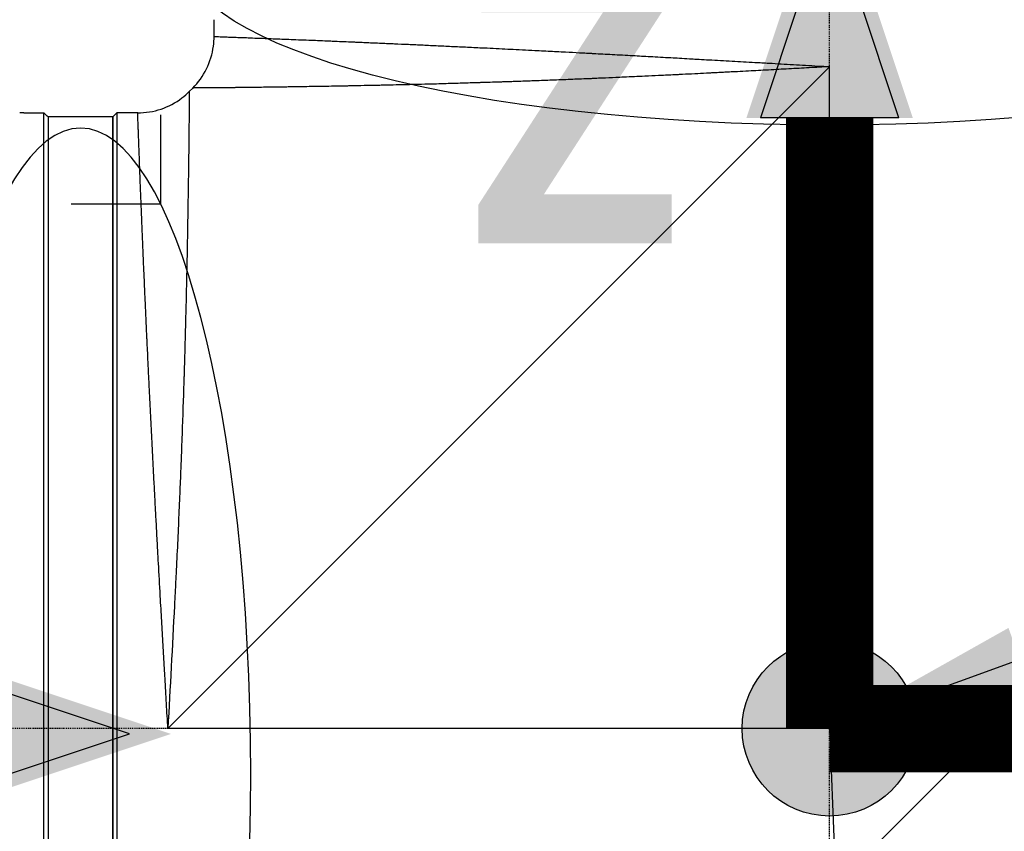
# Model space of a CAD drawing. Header units: millimetres. Extents: x 0 to 7374, y 0 to 4200.
# Tile 61 of 256: x 799 to 921, y 2021 to 2121. Entities that reach past the tile are written whole.
import ezdxf

# ---------------------------------------------------------------- set-up
doc = ezdxf.new("R2010")
doc.units = ezdxf.units.MM
doc.header["$LTSCALE"] = 0.2
doc.linetypes.add('CENTER2', pattern=[1.125, 0.75, -0.125, 0.125, -0.125])
for name, color, linetype in [('02_Center Line', 1, 'CENTER2'), ('07_Special Line2', 76, 'Continuous'), ('12_Before Rev.Num.', 5, 'Continuous'), ('13_After Rev.Num.', 6, 'Continuous')]:
    doc.layers.add(name, color=color, linetype=linetype)
doc.layers.add('14_Mark', color=7, linetype='Continuous', true_color=0xe03c31)
doc.styles.add('Rainbow-4.0 Style', font='malgunsl.ttf')
doc.styles.add('Rainbow-5.0 Style', font='malgunsl.ttf')
doc.dimstyles.new('Rainbow-4.0 Style', dxfattribs={"dimtxt": 3.5, "dimasz": 2.5, "dimexe": 1, "dimexo": 1, "dimgap": 1, "dimtad": 1, "dimdsep": 46, "dimtxsty": 'Rainbow-4.0 Style', "dimcen": 0, "dimclrd": 251, "dimclre": 251, "dimclrt": 7, "dimazin": 3, "dimtp": 0.1, "dimtm": 0.1, "dimtfac": 0.61, "dimtmove": 0, "dimatfit": 3, "dimfxl": 1, "dimlwd": -1, "dimlwe": -1, "dimarcsym": 1})

# ---------------------------------------------------------------- blocks, each defined once
blk = doc.blocks.new('A$Ccc13c451')
for p, q in [((-143, 1211.43), (-143, 1213.5)), ((-148.7, 1126), (-67, 1207.7)), ((-67, 1126), (-67, 1207.7)), ((-146.06, 1204.64), (-145.64, 1205.06)), ((-166.5, 1202), (-164, 1202)), ((-164, 1050), (-164, 1202)), ((-163.6, 1201.6), (-164, 1202)), ((-163.6, 1201.6), (-163.6, 1201.6)), ((-163.5, 1201.5), (-163.6, 1201.6)), ((-163.5, 1201.5), (-163.5, 1050.5)), ((-163.5, 1201.5), (-163.5, 1050.5)), ((-155.5, 1201.5), (-163.5, 1201.5)), ((-155.5, 1201.5), (-155, 1202)), ((-155.5, 1050.5), (-155.5, 1201.5)), ((-155.5, 1201.5), (-155.5, 1050.5)), ((-155, 1202), (-155, 1050)), ((-152.43, 1202), (-155, 1202)), ((-108.14, 1064.78), (9.06, 1181.98)), ((-67, 1126), (-148.7, 1126)), ((-47.68, 1125.24), (-67, 1126)), ((-67, 1126), (-66.24, 1106.68))]:
    blk.add_line(p, q)
for points, knots in [([(-145.64, 1205.06), (-144.95, 1205.75), (-144.37, 1206.56), (-143.5, 1208.31), (-143.21, 1209.26), (-143.03, 1210.63), (-143, 1211.03), (-143, 1211.43)], [0, 0, 0, 0, 0.2916732, 0.2916732, 0.5842531, 0.5842531, 0.7041738, 0.7041738, 0.7041738, 0.7041738]), ([(-143, 1211.43), (-143, 1211.43), (-142.98, 1211.43), (-142.88, 1211.42), (-142.81, 1211.42), (-142.69, 1211.42), (-142.66, 1211.42), (-142.53, 1211.41), (-142.4, 1211.41), (-142.09, 1211.4), (-141.92, 1211.39), (-141.67, 1211.38), (-141.61, 1211.38), (-141.34, 1211.37), (-141.11, 1211.36), (-140.63, 1211.34), (-140.36, 1211.33), (-139.96, 1211.32), (-139.85, 1211.31), (-139.5, 1211.3), (-139.25, 1211.29), (-138.85, 1211.28), (-138.71, 1211.27), (-138.17, 1211.25), (-137.75, 1211.23), (-137.28, 1211.22), (-137.24, 1211.22), (-137.12, 1211.21), (-137.03, 1211.21), (-136.63, 1211.19), (-136.3, 1211.18), (-135.61, 1211.15), (-135.26, 1211.14), (-134.53, 1211.11), (-134.16, 1211.1), (-133.39, 1211.07), (-132.99, 1211.05), (-132.17, 1211.02), (-131.75, 1211), (-130.96, 1210.97), (-130.59, 1210.96), (-130.11, 1210.94), (-130, 1210.93), (-129.52, 1210.91), (-129.13, 1210.9), (-128.52, 1210.87), (-128.29, 1210.86), (-127.69, 1210.84), (-127.31, 1210.82), (-126.59, 1210.79), (-126.25, 1210.78), (-125.86, 1210.76), (-125.81, 1210.76), (-125.69, 1210.75), (-125.62, 1210.75), (-125.28, 1210.73), (-125.01, 1210.72), (-124.45, 1210.7), (-124.17, 1210.69), (-123.61, 1210.66), (-123.32, 1210.65), (-122.74, 1210.63), (-122.45, 1210.61), (-121.86, 1210.59), (-121.56, 1210.57), (-121.09, 1210.55), (-120.92, 1210.55), (-120.74, 1210.54), (-120.74, 1210.54), (-120.74, 1210.54), (-120.17, 1210.51), (-119.59, 1210.49), (-118.41, 1210.43), (-117.81, 1210.41), (-116.59, 1210.35), (-115.97, 1210.32), (-114.72, 1210.26), (-114.09, 1210.23), (-112.79, 1210.17), (-112.13, 1210.14), (-110.78, 1210.08), (-110.09, 1210.04), (-109.36, 1210.01), (-109.31, 1210.01), (-108.78, 1209.98), (-108.29, 1209.96), (-107.32, 1209.91), (-106.85, 1209.88), (-106.27, 1209.86), (-106.18, 1209.85), (-105.58, 1209.82), (-105.07, 1209.8), (-104.03, 1209.74), (-103.51, 1209.72), (-102.94, 1209.69), (-102.89, 1209.69), (-102.13, 1209.65), (-101.41, 1209.61), (-100.33, 1209.55), (-99.97, 1209.54), (-99.03, 1209.49), (-98.46, 1209.46), (-97.59, 1209.41), (-97.3, 1209.4), (-96.86, 1209.37), (-96.71, 1209.37), (-96.51, 1209.35), (-96.45, 1209.35), (-96.33, 1209.35), (-96.27, 1209.34), (-96.19, 1209.34), (-96.15, 1209.34), (-96.13, 1209.33), (-96.12, 1209.33), (-96.12, 1209.33), (-95.39, 1209.3), (-94.63, 1209.25), (-93.01, 1209.17), (-92.16, 1209.12), (-90.58, 1209.04), (-89.87, 1209), (-88.32, 1208.91), (-87.47, 1208.86), (-86.25, 1208.8), (-85.9, 1208.78), (-85.13, 1208.73), (-84.72, 1208.71), (-84, 1208.67), (-83.7, 1208.65), (-83, 1208.61), (-82.6, 1208.59), (-82.09, 1208.56), (-81.98, 1208.56), (-80.95, 1208.5), (-80, 1208.45), (-78.11, 1208.34), (-77.18, 1208.29), (-75.65, 1208.2), (-75.07, 1208.17), (-73.5, 1208.08), (-72.49, 1208.02), (-70.47, 1207.9), (-69.46, 1207.84), (-67.96, 1207.76), (-67.48, 1207.73), (-67, 1207.7)], [0.5000048, 0.5000048, 0.5000048, 0.5000048, 0.5131718, 0.5131718, 0.5265065, 0.5265065, 0.5301821, 0.5301821, 0.5433632, 0.5433632, 0.5565967, 0.5565967, 0.560531, 0.560531, 0.5733862, 0.5733862, 0.5862034, 0.5862034, 0.5911455, 0.5911455, 0.6012185, 0.6012185, 0.6065856, 0.6065856, 0.6210134, 0.6210134, 0.6221334, 0.6221334, 0.625, 0.625, 0.6352237, 0.6352237, 0.6454649, 0.6454649, 0.655744, 0.655744, 0.6660491, 0.6660491, 0.6764054, 0.6764054, 0.6850898, 0.6850898, 0.6875, 0.6875, 0.6961892, 0.6961892, 0.7011464, 0.7011464, 0.7092438, 0.7092438, 0.7163119, 0.7163119, 0.7173743, 0.7173743, 0.71875, 0.71875, 0.7243265, 0.7243265, 0.7299277, 0.7299277, 0.7355481, 0.7355481, 0.7411706, 0.7411706, 0.7467825, 0.7467825, 0.7499738, 0.7499738, 0.75, 0.75, 0.75, 0.7604226, 0.7604226, 0.7707932, 0.7707932, 0.7812199, 0.7812199, 0.7914888, 0.7914888, 0.8019944, 0.8019944, 0.8125, 0.8125, 0.8131921, 0.8131921, 0.8205298, 0.8205298, 0.8275496, 0.8275496, 0.8288728, 0.8288728, 0.8363114, 0.8363114, 0.84375, 0.84375, 0.8444134, 0.8444134, 0.8544315, 0.8544315, 0.859375, 0.859375, 0.8671875, 0.8671875, 0.8710938, 0.8710938, 0.8730469, 0.8730469, 0.8737639, 0.8737639, 0.8745206, 0.8745206, 0.8749735, 0.8749735, 0.875, 0.875, 0.875, 0.8876811, 0.8876811, 0.901015, 0.901015, 0.9115235, 0.9115235, 0.9233817, 0.9233817, 0.9281399, 0.9281399, 0.9335892, 0.9335892, 0.9375, 0.9375, 0.9426099, 0.9426099, 0.9439123, 0.9439123, 0.9555367, 0.9555367, 0.9665097, 0.9665097, 0.973127, 0.973127, 0.9842054, 0.9842054, 0.9950258, 0.9950258, 1, 1, 1, 1]), ([(-67, 1207.7), (-67.84, 1207.65), (-68.68, 1207.61), (-70.36, 1207.52), (-71.2, 1207.47), (-72.87, 1207.38), (-73.7, 1207.34), (-74.55, 1207.29), (-74.57, 1207.29), (-74.59, 1207.29), (-75.39, 1207.25), (-76.2, 1207.2), (-77.46, 1207.14), (-77.93, 1207.11), (-78.65, 1207.07), (-78.9, 1207.06), (-79.41, 1207.03), (-79.67, 1207.02), (-80.17, 1207), (-80.42, 1206.98), (-80.93, 1206.96), (-81.18, 1206.94), (-81.62, 1206.92), (-81.8, 1206.91), (-82.05, 1206.9), (-82.12, 1206.9), (-82.68, 1206.87), (-83.17, 1206.84), (-84.16, 1206.79), (-84.66, 1206.77), (-85.34, 1206.73), (-85.52, 1206.72), (-86.3, 1206.69), (-86.91, 1206.66), (-87.58, 1206.62), (-87.65, 1206.62), (-88.26, 1206.59), (-88.81, 1206.57), (-89.5, 1206.53), (-89.65, 1206.53), (-90.68, 1206.48), (-91.54, 1206.44), (-92.72, 1206.39), (-93.05, 1206.37), (-93.97, 1206.33), (-94.55, 1206.31), (-95.4, 1206.27), (-95.69, 1206.26), (-96.05, 1206.24), (-96.13, 1206.24), (-96.29, 1206.23), (-96.36, 1206.23), (-96.45, 1206.22), (-96.46, 1206.22), (-96.54, 1206.22), (-96.62, 1206.22), (-96.74, 1206.21), (-96.78, 1206.21), (-96.81, 1206.21), (-97.56, 1206.18), (-98.28, 1206.15), (-99.39, 1206.1), (-99.79, 1206.09), (-100.91, 1206.05), (-101.63, 1206.02), (-102.67, 1205.98), (-103.02, 1205.97), (-103.62, 1205.94), (-103.89, 1205.93), (-104.8, 1205.9), (-105.44, 1205.88), (-106.28, 1205.85), (-106.49, 1205.84), (-106.85, 1205.83), (-107, 1205.83), (-107.23, 1205.82), (-107.32, 1205.82), (-107.49, 1205.81), (-107.57, 1205.81), (-107.99, 1205.79), (-108.32, 1205.78), (-108.99, 1205.76), (-109.34, 1205.75), (-109.79, 1205.74), (-109.89, 1205.73), (-110.01, 1205.73), (-110.03, 1205.73), (-110.1, 1205.73), (-110.14, 1205.73), (-110.22, 1205.72), (-110.26, 1205.72), (-110.34, 1205.72), (-110.37, 1205.72), (-111.06, 1205.7), (-111.7, 1205.68), (-112.69, 1205.65), (-113.06, 1205.64), (-114.04, 1205.61), (-114.66, 1205.59), (-115.66, 1205.56), (-116.06, 1205.55), (-116.62, 1205.54), (-116.79, 1205.53), (-117.55, 1205.52), (-118.11, 1205.5), (-118.84, 1205.48), (-119.02, 1205.48), (-119.4, 1205.47), (-119.6, 1205.46), (-120.29, 1205.45), (-120.76, 1205.44), (-121.48, 1205.42), (-121.73, 1205.42), (-122, 1205.41), (-122.03, 1205.41), (-122.09, 1205.41), (-122.12, 1205.41), (-122.19, 1205.41), (-122.22, 1205.4), (-122.29, 1205.4), (-122.32, 1205.4), (-122.59, 1205.4), (-122.82, 1205.39), (-123.41, 1205.38), (-123.75, 1205.37), (-124.21, 1205.36), (-124.34, 1205.36), (-125, 1205.35), (-125.53, 1205.34), (-126.21, 1205.32), (-126.38, 1205.32), (-126.78, 1205.31), (-127.02, 1205.31), (-127.48, 1205.3), (-127.69, 1205.3), (-128.11, 1205.29), (-128.31, 1205.28), (-128.92, 1205.27), (-129.32, 1205.27), (-129.84, 1205.26), (-129.98, 1205.26), (-130.21, 1205.25), (-130.31, 1205.25), (-130.8, 1205.24), (-131.18, 1205.24), (-131.7, 1205.23), (-131.84, 1205.23), (-131.99, 1205.22), (-132, 1205.22), (-132.04, 1205.22), (-132.07, 1205.22), (-132.1, 1205.22), (-132.1, 1205.22), (-132.13, 1205.22), (-132.16, 1205.22), (-132.21, 1205.22), (-132.23, 1205.22), (-132.7, 1205.21), (-133.13, 1205.21), (-133.75, 1205.2), (-133.96, 1205.19), (-134.56, 1205.19), (-134.94, 1205.18), (-135.53, 1205.17), (-135.74, 1205.17), (-136.1, 1205.16), (-136.25, 1205.16), (-136.75, 1205.16), (-137.08, 1205.15), (-137.5, 1205.15), (-137.6, 1205.15), (-137.95, 1205.14), (-138.2, 1205.14), (-138.58, 1205.13), (-138.72, 1205.13), (-138.92, 1205.13), (-138.98, 1205.13), (-139.05, 1205.13), (-139.05, 1205.13), (-139.11, 1205.13), (-139.17, 1205.13), (-139.23, 1205.13), (-139.24, 1205.13), (-139.3, 1205.13), (-139.36, 1205.12), (-139.42, 1205.12), (-139.43, 1205.12), (-139.48, 1205.12), (-139.53, 1205.12), (-139.84, 1205.12), (-140.1, 1205.12), (-140.4, 1205.11), (-140.45, 1205.11), (-140.63, 1205.11), (-140.75, 1205.11), (-140.91, 1205.11), (-140.94, 1205.11), (-141.14, 1205.11), (-141.31, 1205.1), (-141.63, 1205.1), (-141.78, 1205.1), (-141.95, 1205.1), (-141.98, 1205.1), (-142.04, 1205.1), (-142.07, 1205.1), (-142.11, 1205.1), (-142.12, 1205.1), (-142.17, 1205.1), (-142.19, 1205.1), (-142.32, 1205.09), (-142.43, 1205.09), (-142.6, 1205.09), (-142.67, 1205.09), (-142.82, 1205.09), (-142.91, 1205.09), (-143.02, 1205.09), (-143.05, 1205.09), (-143.1, 1205.09), (-143.13, 1205.09), (-143.19, 1205.09), (-143.21, 1205.09), (-143.25, 1205.09), (-143.25, 1205.09), (-143.42, 1205.08), (-143.57, 1205.08), (-143.78, 1205.08), (-143.85, 1205.08), (-143.95, 1205.08), (-143.98, 1205.08), (-144.03, 1205.08), (-144.04, 1205.08), (-144.06, 1205.08), (-144.06, 1205.08), (-144.08, 1205.08), (-144.1, 1205.08), (-144.19, 1205.08), (-144.27, 1205.08), (-144.36, 1205.08), (-144.38, 1205.08), (-144.47, 1205.07), (-144.53, 1205.07), (-144.61, 1205.07), (-144.63, 1205.07), (-144.7, 1205.07), (-144.76, 1205.07), (-144.82, 1205.07), (-144.82, 1205.07), (-144.88, 1205.07), (-144.93, 1205.07), (-144.98, 1205.07), (-144.99, 1205.07), (-145.03, 1205.07), (-145.05, 1205.07), (-145.11, 1205.07), (-145.14, 1205.07), (-145.18, 1205.07), (-145.2, 1205.07), (-145.22, 1205.07), (-145.22, 1205.07), (-145.23, 1205.07), (-145.23, 1205.07), (-145.24, 1205.07), (-145.24, 1205.07), (-145.24, 1205.07), (-145.25, 1205.07), (-145.25, 1205.07), (-145.29, 1205.07), (-145.33, 1205.07), (-145.41, 1205.07), (-145.44, 1205.07), (-145.48, 1205.07), (-145.49, 1205.07), (-145.53, 1205.07), (-145.55, 1205.06), (-145.59, 1205.06), (-145.6, 1205.06), (-145.61, 1205.06), (-145.62, 1205.06), (-145.63, 1205.06), (-145.63, 1205.06), (-145.64, 1205.06), (-145.64, 1205.06), (-145.64, 1205.06)], [0, 0, 0, 0, 0.0208229, 0.0208229, 0.0415776, 0.0415776, 0.061969, 0.061969, 0.0625, 0.0625, 0.0625, 0.0822792, 0.0822792, 0.09375, 0.09375, 0.1000959, 0.1000959, 0.1064446, 0.1064446, 0.1127643, 0.1127643, 0.1189904, 0.1189904, 0.1234255, 0.1234255, 0.125, 0.125, 0.1366951, 0.1366951, 0.1488049, 0.1488049, 0.1531538, 0.1531538, 0.168117, 0.168117, 0.1698811, 0.1698811, 0.1836029, 0.1836029, 0.1875, 0.1875, 0.2099105, 0.2099105, 0.21875, 0.21875, 0.234375, 0.234375, 0.2421875, 0.2421875, 0.2444652, 0.2444652, 0.2467591, 0.2467591, 0.2469884, 0.2469884, 0.2491393, 0.2491393, 0.25, 0.25, 0.25, 0.2676093, 0.2676093, 0.2774988, 0.2774988, 0.296003, 0.296003, 0.3052191, 0.3052191, 0.3125, 0.3125, 0.3304385, 0.3304385, 0.3368038, 0.3368038, 0.3409946, 0.3409946, 0.3436861, 0.3436861, 0.3461998, 0.3461998, 0.3562521, 0.3562521, 0.3671875, 0.3671875, 0.3705126, 0.3705126, 0.3710938, 0.3710938, 0.3726178, 0.3726178, 0.3740599, 0.3740599, 0.375, 0.375, 0.3921127, 0.3921127, 0.4021789, 0.4021789, 0.4200311, 0.4200311, 0.4321244, 0.4321244, 0.4375, 0.4375, 0.4558062, 0.4558062, 0.4618199, 0.4618199, 0.46875, 0.46875, 0.4858212, 0.4858212, 0.4952139, 0.4952139, 0.4960938, 0.4960938, 0.4975797, 0.4975797, 0.4989787, 0.4989787, 0.5, 0.5, 0.5071412, 0.5071412, 0.5180845, 0.5180845, 0.5220179, 0.5220179, 0.5399528, 0.5399528, 0.5457045, 0.5457045, 0.5544796, 0.5544796, 0.5625, 0.5625, 0.5702519, 0.5702519, 0.5865122, 0.5865122, 0.5923027, 0.5923027, 0.5966207, 0.5966207, 0.6137694, 0.6137694, 0.6206238, 0.6206238, 0.6210938, 0.6210938, 0.6225669, 0.6225669, 0.6226523, 0.6226523, 0.6241326, 0.6241326, 0.625, 0.625, 0.6428998, 0.6428998, 0.6517304, 0.6517304, 0.6694518, 0.6694518, 0.6798599, 0.6798599, 0.6875, 0.6875, 0.7054099, 0.7054099, 0.7109375, 0.7109375, 0.7254228, 0.7254228, 0.734375, 0.734375, 0.7382551, 0.7382551, 0.7384847, 0.7384847, 0.7423929, 0.7423929, 0.7427267, 0.7427267, 0.7465934, 0.7465934, 0.7469686, 0.7469686, 0.75, 0.75, 0.7671596, 0.7671596, 0.7704414, 0.7704414, 0.7791382, 0.7791382, 0.78125, 0.78125, 0.7936915, 0.7936915, 0.8046875, 0.8046875, 0.8069104, 0.8069104, 0.809127, 0.809127, 0.8101255, 0.8101255, 0.8125, 0.8125, 0.822298, 0.822298, 0.828125, 0.828125, 0.8359375, 0.8359375, 0.8383198, 0.8383198, 0.840688, 0.840688, 0.84313, 0.84313, 0.84375, 0.84375, 0.859375, 0.859375, 0.8671875, 0.8671875, 0.8710938, 0.8710938, 0.8725817, 0.8725817, 0.8735646, 0.8735646, 0.875, 0.875, 0.8833589, 0.8833589, 0.8857359, 0.8857359, 0.8940051, 0.8940051, 0.8964019, 0.8964019, 0.9046927, 0.9046927, 0.90625, 0.90625, 0.9147235, 0.9147235, 0.9167751, 0.9167751, 0.921875, 0.921875, 0.9296875, 0.9296875, 0.9335938, 0.9335938, 0.9350553, 0.9350553, 0.9364832, 0.9364832, 0.9367093, 0.9367093, 0.9375, 0.9375, 0.9375, 0.9474341, 0.9474341, 0.9574226, 0.9574226, 0.9627262, 0.9627262, 0.9726436, 0.9726436, 0.9828669, 0.9828669, 0.9859494, 0.9859494, 0.9966599, 0.9966599, 1, 1, 1, 1]), ([(-152.43, 1202), (-151.46, 1202), (-150.47, 1202.16), (-148.63, 1202.78), (-147.74, 1203.25), (-146.65, 1204.09), (-146.35, 1204.35), (-146.06, 1204.64)], [0, 0, 0, 0, 0.2916732, 0.2916732, 0.5842531, 0.5842531, 0.7041738, 0.7041738, 0.7041738, 0.7041738]), ([(-146.06, 1204.64), (-146.06, 1204.64), (-146.07, 1204.61), (-146.07, 1204.51), (-146.07, 1204.47), (-146.07, 1204.4), (-146.07, 1204.37), (-146.07, 1204.32), (-146.07, 1204.28), (-146.07, 1204.19), (-146.07, 1204.12), (-146.07, 1204.01), (-146.07, 1203.96), (-146.07, 1203.89), (-146.07, 1203.87), (-146.07, 1203.82), (-146.07, 1203.79), (-146.07, 1203.69), (-146.07, 1203.6), (-146.07, 1203.44), (-146.08, 1203.38), (-146.08, 1203.28), (-146.08, 1203.24), (-146.08, 1203.17), (-146.08, 1203.13), (-146.08, 1202.97), (-146.08, 1202.83), (-146.08, 1202.54), (-146.08, 1202.38), (-146.09, 1202.08), (-146.09, 1201.92), (-146.09, 1201.58), (-146.09, 1201.38), (-146.1, 1200.41), (-146.11, 1199.52), (-146.13, 1198.08), (-146.13, 1197.57), (-146.14, 1196.74), (-146.15, 1196.45), (-146.15, 1195.86), (-146.16, 1195.53), (-146.17, 1194.66), (-146.18, 1194.03), (-146.19, 1193.03), (-146.2, 1192.68), (-146.21, 1192.14), (-146.21, 1191.87), (-146.21, 1191.59), (-146.22, 1191.4), (-146.22, 1191.29), (-146.24, 1189.95), (-146.26, 1188.52), (-146.31, 1186.07), (-146.32, 1185.21), (-146.35, 1183.84), (-146.36, 1183.36), (-146.37, 1182.64), (-146.38, 1182.39), (-146.39, 1182.01), (-146.39, 1181.89), (-146.4, 1181.64), (-146.4, 1181.48), (-146.44, 1179.76), (-146.48, 1177.97), (-146.56, 1174.98), (-146.58, 1173.93), (-146.63, 1172.29), (-146.65, 1171.73), (-146.67, 1170.87), (-146.69, 1170.43), (-146.7, 1169.99), (-146.71, 1169.69), (-146.71, 1169.51), (-146.78, 1167.49), (-146.84, 1165.42), (-146.96, 1162.05), (-147.01, 1160.88), (-147.08, 1159.06), (-147.1, 1158.44), (-147.14, 1157.49), (-147.15, 1157.17), (-147.18, 1156.53), (-147.2, 1156.16), (-147.3, 1153.64), (-147.4, 1151.3), (-147.57, 1147.63), (-147.63, 1146.38), (-147.73, 1144.47), (-147.76, 1143.82), (-147.82, 1142.52), (-147.86, 1141.84), (-148.15, 1136.15), (-148.43, 1131.05), (-148.7, 1126)], [0, 0, 0, 0, 0.03125, 0.03125, 0.046875, 0.046875, 0.054687, 0.054687, 0.0625, 0.0625, 0.078125, 0.078125, 0.085937, 0.085937, 0.089844, 0.089844, 0.09375, 0.09375, 0.109375, 0.109375, 0.117187, 0.117187, 0.121094, 0.121094, 0.125, 0.125, 0.140625, 0.140625, 0.15625, 0.15625, 0.171875, 0.171875, 0.1875, 0.1875, 0.25, 0.25, 0.28125, 0.28125, 0.296875, 0.296875, 0.3125, 0.3125, 0.34375, 0.34375, 0.359375, 0.359375, 0.367187, 0.371094, 0.371094, 0.375, 0.375, 0.4375, 0.4375, 0.46875, 0.46875, 0.484375, 0.484375, 0.492187, 0.492187, 0.496094, 0.496094, 0.5, 0.5, 0.5625, 0.5625, 0.59375, 0.59375, 0.609375, 0.609375, 0.617187, 0.621094, 0.621094, 0.625, 0.625, 0.6875, 0.6875, 0.71875, 0.71875, 0.734375, 0.734375, 0.742187, 0.742187, 0.75, 0.75, 0.8125, 0.8125, 0.84375, 0.84375, 0.859375, 0.859375, 0.875, 0.875, 1, 1, 1, 1]), ([(-166.5, 1202), (-166.52, 1202), (-166.54, 1202), (-166.56, 1202), (-166.58, 1202), (-166.6, 1202), (-166.62, 1202), (-166.63, 1202), (-166.65, 1202), (-166.67, 1202), (-166.68, 1202), (-166.7, 1202), (-166.72, 1202), (-166.74, 1202), (-166.76, 1202), (-166.77, 1202), (-166.79, 1202), (-166.8, 1202), (-166.81, 1202), (-166.83, 1202), (-166.84, 1202), (-166.86, 1202), (-166.87, 1202), (-166.88, 1202), (-166.9, 1202), (-166.91, 1202), (-166.92, 1202), (-166.92, 1202), (-166.93, 1202), (-166.94, 1202), (-166.95, 1202), (-166.96, 1202), (-166.97, 1202), (-166.98, 1202), (-166.98, 1202), (-166.98, 1202), (-166.99, 1202), (-166.99, 1202), (-166.99, 1202), (-167, 1202), (-167, 1202), (-167, 1202), (-167, 1202), (-167, 1202), (-167, 1202), (-167, 1202)], [0, 0, 0, 0, 0.0382902, 0.0382902, 0.0382902, 0.0765922, 0.0765922, 0.0765922, 0.1074687, 0.1074687, 0.1074687, 0.1457597, 0.1457597, 0.1457597, 0.1840626, 0.1840626, 0.1840626, 0.2149373, 0.2149373, 0.2149373, 0.2532288, 0.2532288, 0.2532288, 0.2915321, 0.2915321, 0.2915321, 0.3224073, 0.3224073, 0.3224073, 0.3614413, 0.3614413, 0.3614413, 0.4004735, 0.4004735, 0.4004735, 0.4298784, 0.4298784, 0.4298784, 0.4649392, 0.4649392, 0.4649392, 0.5, 0.5, 0.5, 0.5001155, 0.5001155, 0.5001155, 0.5001155]), ([(-148.7, 1126), (-148.76, 1127.05), (-148.82, 1128.08), (-148.94, 1130.15), (-149, 1131.19), (-149.08, 1132.62), (-149.11, 1133.04), (-149.19, 1134.44), (-149.24, 1135.4), (-149.35, 1137.35), (-149.41, 1138.33), (-149.49, 1139.8), (-149.52, 1140.3), (-149.58, 1141.32), (-149.61, 1141.84), (-149.71, 1143.76), (-149.79, 1145.1), (-149.89, 1146.94), (-149.92, 1147.48), (-149.97, 1148.4), (-149.99, 1148.79), (-150.04, 1149.6), (-150.06, 1150.02), (-150.1, 1150.81), (-150.12, 1151.19), (-150.16, 1151.79), (-150.17, 1152.01), (-150.21, 1152.72), (-150.23, 1153.2), (-150.27, 1153.91), (-150.28, 1154.14), (-150.3, 1154.49), (-150.31, 1154.6), (-150.32, 1154.76), (-150.32, 1154.8), (-150.32, 1154.88), (-150.32, 1154.92), (-150.33, 1155), (-150.33, 1155.03), (-150.33, 1155.06), (-150.33, 1155.06), (-150.33, 1155.06), (-150.37, 1155.82), (-150.41, 1156.56), (-150.49, 1158.04), (-150.53, 1158.77), (-150.6, 1160.25), (-150.64, 1161), (-150.71, 1162.45), (-150.75, 1163.16), (-150.82, 1164.59), (-150.86, 1165.32), (-150.93, 1166.75), (-150.96, 1167.46), (-151, 1168.22), (-151, 1168.29), (-151.04, 1168.99), (-151.07, 1169.63), (-151.11, 1170.57), (-151.13, 1170.89), (-151.17, 1171.71), (-151.19, 1172.21), (-151.24, 1173.11), (-151.25, 1173.52), (-151.28, 1174), (-151.28, 1174.09), (-151.29, 1174.21), (-151.29, 1174.25), (-151.31, 1174.62), (-151.32, 1174.94), (-151.35, 1175.58), (-151.36, 1175.9), (-151.39, 1176.54), (-151.41, 1176.86), (-151.44, 1177.49), (-151.45, 1177.8), (-151.48, 1178.42), (-151.49, 1178.73), (-151.52, 1179.26), (-151.53, 1179.48), (-151.54, 1179.7), (-151.54, 1179.7), (-151.54, 1179.7), (-151.57, 1180.47), (-151.6, 1181.21), (-151.67, 1182.67), (-151.7, 1183.39), (-151.76, 1184.77), (-151.78, 1185.45), (-151.84, 1186.77), (-151.87, 1187.41), (-151.91, 1188.41), (-151.92, 1188.78), (-151.95, 1189.48), (-151.97, 1189.83), (-151.99, 1190.47), (-152, 1190.77), (-152.02, 1191.09), (-152.02, 1191.12), (-152.04, 1191.79), (-152.07, 1192.41), (-152.11, 1193.54), (-152.13, 1194.06), (-152.17, 1195.04), (-152.19, 1195.5), (-152.21, 1196.02), (-152.21, 1196.1), (-152.25, 1197.13), (-152.28, 1197.97), (-152.32, 1199.06), (-152.33, 1199.39), (-152.35, 1199.9), (-152.36, 1200.08), (-152.37, 1200.35), (-152.37, 1200.44), (-152.39, 1200.93), (-152.4, 1201.25), (-152.41, 1201.54), (-152.41, 1201.59), (-152.42, 1201.88), (-152.43, 1202), (-152.43, 1202), (-152.43, 1202), (-152.43, 1202), (-152.43, 1202)], [0, 0, 0, 0, 0.0108982, 0.0108982, 0.0221729, 0.0221729, 0.0268593, 0.0268593, 0.0379137, 0.0379137, 0.0496585, 0.0496585, 0.0558825, 0.0558825, 0.0625, 0.0625, 0.0805017, 0.0805017, 0.088102, 0.088102, 0.09375, 0.09375, 0.1000217, 0.1000217, 0.1058986, 0.1058986, 0.109375, 0.109375, 0.1171875, 0.1171875, 0.1210938, 0.1210938, 0.1230469, 0.1230469, 0.1238265, 0.1238265, 0.1245561, 0.1245561, 0.125, 0.125, 0.1250201, 0.1250201, 0.1250201, 0.1349896, 0.1349896, 0.1449769, 0.1449769, 0.1553592, 0.1553592, 0.1654143, 0.1654143, 0.1759603, 0.1759603, 0.1865064, 0.1865064, 0.1875, 0.1875, 0.1972148, 0.1972148, 0.2022042, 0.2022042, 0.2101236, 0.2101236, 0.216738, 0.216738, 0.2180828, 0.2180828, 0.21875, 0.21875, 0.2241294, 0.2241294, 0.229517, 0.229517, 0.2349373, 0.2349373, 0.2403851, 0.2403851, 0.2458944, 0.2458944, 0.25, 0.25, 0.2500261, 0.2500261, 0.2500261, 0.2642407, 0.2642407, 0.2783556, 0.2783556, 0.2924119, 0.2924119, 0.3063756, 0.3063756, 0.3146789, 0.3146789, 0.3226569, 0.3226569, 0.3299057, 0.3299057, 0.3306082, 0.3306082, 0.3464266, 0.3464266, 0.361009, 0.361009, 0.375, 0.375, 0.3777022, 0.3777022, 0.4086235, 0.4086235, 0.4239943, 0.4239943, 0.4339658, 0.4339658, 0.439307, 0.439307, 0.4644072, 0.4644072, 0.4697627, 0.4697627, 0.5, 0.5, 0.5, 0.5000048, 0.5000048, 0.5000048, 0.5000048])]:
    blk.add_open_spline(points, degree=3, knots=knots)
at = {"layer": '02_Center Line'}
for p, q in [((-67, 1020.53), (-67, 1307.97)), ((30.58, 1126), (-359.97, 1126))]:
    blk.add_line(p, q, dxfattribs=at)
blk = doc.blocks.new('A$C70e6bd02')
at = {"layer": '07_Special Line2'}
blk.add_hatch(color=256, dxfattribs=at).paths.add_polyline_path([(49.156, 0), (34.9, 4.752), (34.9, -4.752)])
for p, q in [((46.78, 0), (34.9, 3.96)), ((34.9, -3.96), (46.78, 0))]:
    blk.add_line(p, q, dxfattribs=at)
blk = doc.blocks.new('A$Ca1632f6c')
at = {"layer": '12_Before Rev.Num.'}
blk.add_hatch(color=256, dxfattribs=at).paths.add_polyline_path([(0, 49.156), (-4.752, 34.9), (4.752, 34.9)])
at = {"layer": '14_Mark'}
h = blk.add_hatch(color=256, dxfattribs=at)
h.dxf.hatch_style = 1
h.paths.add_polyline_path([(5, 0, 1), (-5, 0, 1)])
at = {"layer": '07_Special Line2', "const_width": 5}
blk.add_lwpolyline([(34.9, 0), (0, 0)], dxfattribs=at)
at = {"layer": '12_Before Rev.Num.'}
for p, q in [((0, 46.78), (-3.96, 34.9)), ((3.96, 34.9), (0, 46.78)), ((3.96, 34.9), (-3.96, 34.9))]:
    blk.add_line(p, q, dxfattribs=at)
at = {"layer": '12_Before Rev.Num.', "const_width": 5}
blk.add_lwpolyline([(0, 34.9), (0, 0)], dxfattribs=at)
at = {"layer": '14_Mark'}
blk.add_circle((0, 0), 5, dxfattribs=at)
at = {"layer": '12_Before Rev.Num.', "insert": (-20.587, 35.725), "char_height": 16, "attachment_point": 4, "style": 'Rainbow-5.0 Style'}
blk.add_mtext('{\\fMalgun Gothic Semilight|b1|i0|c129|p50;Z}', dxfattribs=at)
blk = doc.blocks.new('*D158')
at = {"color": 251, "linetype": 'ByBlock', "transparency": 16777216}
for p, q in [((909.23, 2033.4), (1241.29, 2033.4)), ((1231.29, 1173.4), (1231.29, 2008.4)), ((976.23, 1148.4), (1241.29, 1148.4))]:
    blk.add_line(p, q, dxfattribs=at)
at = {"color": 251, "transparency": 16777216}
for points in [[(1227.12, 2008.4), (1235.45, 2008.4), (1231.29, 2033.4)], [(1227.12, 1173.4), (1235.45, 1173.4), (1231.29, 1148.4)]]:
    blk.add_solid(points, dxfattribs=at)
at = {"layer": 'Defpoints', "color": 0, "transparency": 16777216}
for p in [(899.23, 2033.4), (1231.29, 2033.4), (966.23, 1148.4)]:
    blk.add_point(p, dxfattribs=at)
at = {"color": 7, "transparency": 16777216, "insert": (1203.18, 1590.9), "char_height": 35, "attachment_point": 5, "rotation": 90, "style": 'Rainbow-4.0 Style'}
blk.add_mtext('885', dxfattribs=at)
blk = doc.blocks.new('*D159')
at = {"color": 251, "linetype": 'ByBlock', "transparency": 16777216}
for p, q in [((909.23, 2918.4), (1241.29, 2918.4)), ((1231.29, 2058.4), (1231.29, 2893.4)), ((909.23, 2033.4), (1241.29, 2033.4))]:
    blk.add_line(p, q, dxfattribs=at)
at = {"color": 251, "transparency": 16777216}
for points in [[(1227.12, 2893.4), (1235.45, 2893.4), (1231.29, 2918.4)], [(1227.12, 2058.4), (1235.45, 2058.4), (1231.29, 2033.4)]]:
    blk.add_solid(points, dxfattribs=at)
at = {"layer": 'Defpoints', "color": 0, "transparency": 16777216}
for p in [(899.23, 2918.4), (1231.29, 2918.4), (899.23, 2033.4)]:
    blk.add_point(p, dxfattribs=at)
at = {"color": 7, "transparency": 16777216, "insert": (1203.18, 2475.9), "char_height": 35, "attachment_point": 5, "rotation": 90, "style": 'Rainbow-4.0 Style'}
blk.add_mtext('885', dxfattribs=at)
blk = doc.blocks.new('*D128')
at = {"color": 251, "linetype": 'ByBlock', "transparency": 16777216}
for p, q in [((860.23, 3048.4), (1365.36, 3048.4)), ((1355.36, 3023.4), (1355.36, 1173.4)), ((1077.27, 1148.4), (1365.36, 1148.4))]:
    blk.add_line(p, q, dxfattribs=at)
at = {"color": 251, "transparency": 16777216}
for points in [[(1351.19, 3023.4), (1359.52, 3023.4), (1355.36, 3048.4)], [(1351.19, 1173.4), (1359.52, 1173.4), (1355.36, 1148.4)]]:
    blk.add_solid(points, dxfattribs=at)
at = {"layer": 'Defpoints', "color": 0, "transparency": 16777216}
for p in [(850.23, 3048.4), (1067.27, 1148.4), (1355.36, 1148.4)]:
    blk.add_point(p, dxfattribs=at)
at = {"color": 7, "transparency": 16777216, "insert": (1327.15, 2098.4), "char_height": 35, "attachment_point": 5, "rotation": 90, "style": 'Rainbow-4.0 Style'}
blk.add_mtext('1900', dxfattribs=at)
blk = doc.blocks.new('A$C19ebd0c3_1234')
for q in [(46.929, -0.778), (54.3, 6.594)]:
    blk.add_line((46.929, 6.594), q)
blk.add_ellipse((0, 0), major_axis=(53.194, 0), ratio=0.263273)

msp = doc.modelspace()

# ---------------------------------------------------------------- block references
msp.add_blockref('A$Ccc13c451', (966.227, 907.397))
at = {"xscale": 2.16, "yscale": 2.16, "zscale": 2.16}
for name, p in [('A$C70e6bd02', (711.727, 2032.743)), ('A$Ca1632f6c', (899.227, 2033.397))]:
    msp.add_blockref(name, p, dxfattribs=at)
at = {"layer": '13_After Rev.Num.', "xscale": 1.5, "yscale": 1.5, "zscale": 1.5}
msp.add_blockref('A$C19ebd0c3_1234', (899.227, 2128.91), dxfattribs=at)
at = {"layer": '13_After Rev.Num.', "xscale": -1.5, "yscale": 1.5, "zscale": 1.5, "rotation": 270}
msp.add_blockref('A$C19ebd0c3_1234', (806.747, 2027.72), dxfattribs=at)

# ---------------------------------------------------------------- dimensions: what is measured, and where the dimension line sits
for base, p1, p2, override, picture, middle in [((1355.355, 1148.397), (850.227, 3048.397), (1067.271, 1148.397), {"dimscale": 10, "dimdec": 1}, '*D128', (1327.153, 2098.397)), ((1231.287, 2918.397), (899.227, 2033.397), (899.227, 2918.397), {"dimscale": 10}, '*D159', (1203.18, 2475.897)), ((1231.287, 2033.397), (966.226, 1148.397), (899.227, 2033.397), {"dimscale": 10}, '*D158', (1203.18, 1590.897))]:
    dim = msp.add_linear_dim(base=base, p1=p1, p2=p2, angle=90, dimstyle='Rainbow-4.0 Style', override=override)
    dim.commit()
    dim.dimension.update_dxf_attribs({"geometry": picture, "text_midpoint": middle})

# ---------------------------------------------------------------- leaders
at = {"annotation_type": 0, "has_hookline": 1, "hookline_direction": 0}
msp.add_leader([(899.227, 2033.397), (1424.489, 2224.891), (1449.489, 2224.891)], dimstyle='Rainbow-4.0 Style', override={"dimscale": 10}, dxfattribs=at)

doc.saveas('drawing.dxf')
